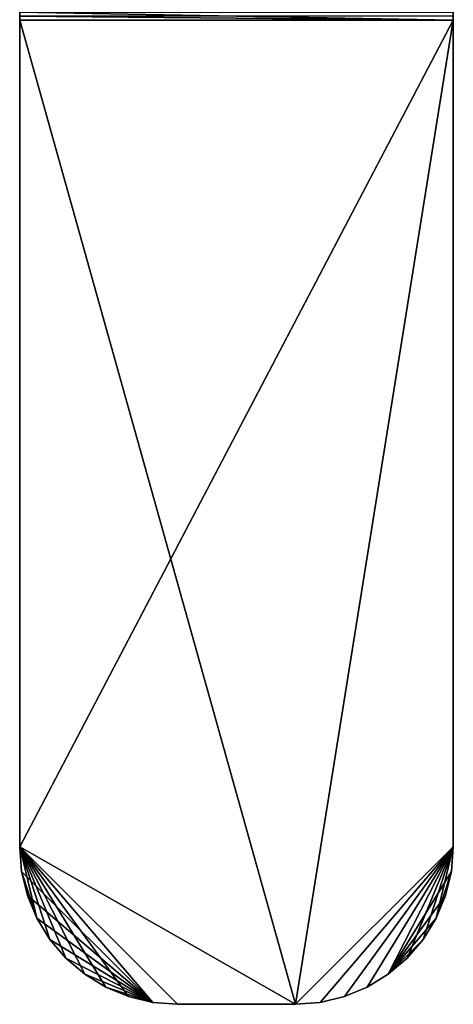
# Model space of a CAD drawing. Header units: centimetres. Extents: x 0 to 2.2, y 0 to 7.51.
# Tile 1 of 3: x 0 to 2.2, y 0 to 5. Entities that reach past the tile are written whole.
import ezdxf

# ---------------------------------------------------------------- set-up
doc = ezdxf.new("R2010")
doc.units = ezdxf.units.CM
doc.header["$LTSCALE"] = 2.54
doc.layers.get('0').update_dxf_attribs({"true_color": 0xff5454})

# ---------------------------------------------------------------- blocks, each defined once
blk = doc.blocks.new('Wieszak na r_czniki przyklejany.STL')
at = {"color": 0}
for p, q in [((0, 5), (0, 5.0392, 0.0026)), ((0, 5.0392, 0.0026), (2.2, 5)), ((0, 5.0392, 0.0026), (2.2, 5)), ((0, 5.0392, 0.0026), (0, 5, 0.15)), ((0, 5.0392, 0.0026), (0, 5, 0.15)), ((0, 5), (0, 5.0392, 0.0026)), ((0, 5.0196, 0.1513), (2.2, 5, 0.15)), ((0, 5.0196, 0.1513), (2.2, 5, 0.15)), ((0, 5.0196, 0.1513), (0, 5, 0.15)), ((0, 5.0196, 0.1513), (0, 5, 0.15)), ((2.2, 5.0392, 0.0026), (2.2, 5)), ((2.2, 5.0392, 0.0026), (2.2, 5)), ((2.2, 5, 0.15), (2.2, 5.0196, 0.1513)), ((2.2, 5), (2.2, 5.0196, 0.1513)), ((2.2, 5, 0.15), (2.2, 5.0196, 0.1513)), ((2.2, 5), (2.2, 5.0196, 0.1513)), ((0, 5, 0.15), (2.2, 5, 0.15)), ((2.2, 5), (0, 5)), ((0, 5), (0, 5, 0.15)), ((1.4, 0, 0.15), (0, 5, 0.15)), ((0, 5, 0.15), (0, 0.8, 0.15)), ((0, 5, 0.15), (2.2, 5, 0.15)), ((1.4, 0, 0.15), (0, 5, 0.15)), ((0, 0.8), (2.2, 5)), ((0, 0.8), (2.2, 5)), ((0, 0.8), (0, 5)), ((2.2, 5), (0, 5)), ((0, 5, 0.15), (0, 0.8, 0.15)), ((0, 5, 0.15), (0, 0.8)), ((0, 5, 0.15), (0, 0.8)), ((0, 5), (0, 5, 0.15)), ((0, 0.8), (0, 5)), ((2.2, 5, 0.15), (1.4, 0, 0.15)), ((2.2, 5, 0.15), (1.4, 0, 0.15)), ((1.4, 0), (2.2, 5)), ((1.4, 0), (2.2, 5)), ((2.2, 5, 0.15), (2.2, 5)), ((2.2, 0.8, 0.15), (2.2, 5, 0.15)), ((2.2, 5), (2.2, 0.8)), ((2.2, 5), (2.2, 0.8)), ((2.2, 5), (2.2, 0.8, 0.15)), ((2.2, 5), (2.2, 0.8, 0.15)), ((2.2, 5, 0.15), (2.2, 5)), ((2.2, 0.8, 0.15), (2.2, 5, 0.15)), ((0.0098, 0.6749, 0.15), (0, 0.8, 0.15)), ((0, 0.8, 0.15), (0.0098, 0.6749)), ((0, 0.8, 0.15), (0.0098, 0.6749)), ((0, 0.8, 0.15), (0, 0.8)), ((0, 0.8), (0.0098, 0.6749)), ((1.4, 0, 0.15), (0, 0.8, 0.15)), ((0, 0.8, 0.15), (0.8, 0, 0.15)), ((1.4, 0, 0.15), (0, 0.8, 0.15)), ((0, 0.8, 0.15), (0.8, 0, 0.15)), ((0, 0.8, 0.15), (0.6749, 0.0098, 0.15)), ((0, 0.8, 0.15), (0.6749, 0.0098, 0.15)), ((0.0098, 0.6749, 0.15), (0, 0.8, 0.15)), ((1.4, 0), (0, 0.8)), ((0.8, 0), (0, 0.8)), ((1.4, 0), (0, 0.8)), ((0.8, 0), (0, 0.8)), ((0.6749, 0.0098), (0, 0.8)), ((0.6749, 0.0098), (0, 0.8)), ((0.5528, 0.0392), (0, 0.8)), ((0.4368, 0.0872), (0, 0.8)), ((0.5528, 0.0392), (0, 0.8)), ((0.4368, 0.0872), (0, 0.8)), ((0.3298, 0.1528), (0, 0.8)), ((0.3298, 0.1528), (0, 0.8)), ((0.2343, 0.2343), (0, 0.8)), ((0.1528, 0.3298), (0, 0.8)), ((0.2343, 0.2343), (0, 0.8)), ((0.1528, 0.3298), (0, 0.8)), ((0.0872, 0.4368), (0, 0.8)), ((0.0872, 0.4368), (0, 0.8)), ((0, 0.8), (0.0098, 0.6749)), ((0, 0.8, 0.15), (0, 0.8)), ((2.2, 0.8, 0.15), (1.4, 0, 0.15)), ((2.2, 0.8, 0.15), (1.4, 0, 0.15)), ((1.4, 0), (2.2, 0.8)), ((1.4, 0), (2.2, 0.8)), ((1.5251, 0.0098, 0.15), (2.2, 0.8, 0.15)), ((1.5251, 0.0098, 0.15), (2.2, 0.8, 0.15)), ((1.5251, 0.0098), (2.2, 0.8)), ((1.5251, 0.0098), (2.2, 0.8)), ((1.6472, 0.0392, 0.15), (2.2, 0.8, 0.15)), ((1.6472, 0.0392, 0.15), (2.2, 0.8, 0.15)), ((1.6472, 0.0392), (2.2, 0.8)), ((1.6472, 0.0392), (2.2, 0.8)), ((1.7632, 0.0872, 0.15), (2.2, 0.8, 0.15)), ((1.7632, 0.0872, 0.15), (2.2, 0.8, 0.15)), ((2.2, 0.8), (1.7632, 0.0872)), ((2.2, 0.8), (1.7632, 0.0872)), ((1.8702, 0.1528, 0.15), (2.2, 0.8, 0.15)), ((1.8702, 0.1528, 0.15), (2.2, 0.8, 0.15)), ((2.2, 0.8), (1.8702, 0.1528)), ((2.2, 0.8), (1.8702, 0.1528)), ((1.9657, 0.2343, 0.15), (2.2, 0.8, 0.15)), ((1.9657, 0.2343, 0.15), (2.2, 0.8, 0.15)), ((2.0472, 0.3298, 0.15), (2.2, 0.8, 0.15)), ((2.0472, 0.3298, 0.15), (2.2, 0.8, 0.15)), ((2.2, 0.8, 0.15), (2.1128, 0.4368, 0.15)), ((2.2, 0.8, 0.15), (2.1128, 0.4368, 0.15)), ((2.2, 0.8, 0.15), (2.1902, 0.6749, 0.15)), ((2.1902, 0.6749, 0.15), (2.2, 0.8)), ((2.1902, 0.6749, 0.15), (2.2, 0.8)), ((2.1902, 0.6749), (2.2, 0.8)), ((2.2, 0.8, 0.15), (2.1902, 0.6749, 0.15)), ((2.1902, 0.6749), (2.2, 0.8)), ((2.2, 0.8), (2.2, 0.8, 0.15)), ((2.2, 0.8), (2.2, 0.8, 0.15)), ((0.0392, 0.5528, 0.15), (0.0098, 0.6749, 0.15)), ((0.0098, 0.6749, 0.15), (0.0392, 0.5528)), ((0.0098, 0.6749, 0.15), (0.0392, 0.5528)), ((0.0098, 0.6749, 0.15), (0.0098, 0.6749)), ((0.0098, 0.6749), (0.0392, 0.5528)), ((0.0098, 0.6749, 0.15), (0.0098, 0.6749)), ((0.0098, 0.6749, 0.15), (0.6749, 0.0098, 0.15)), ((0.0098, 0.6749, 0.15), (0.6749, 0.0098, 0.15)), ((0.0392, 0.5528, 0.15), (0.0098, 0.6749, 0.15)), ((0.0872, 0.4368), (0.0098, 0.6749)), ((0.0872, 0.4368), (0.0098, 0.6749)), ((0.0098, 0.6749), (0.0392, 0.5528)), ((2.1902, 0.6749), (1.8702, 0.1528)), ((2.1902, 0.6749), (1.8702, 0.1528)), ((2.1128, 0.4368, 0.15), (2.1902, 0.6749, 0.15)), ((2.1128, 0.4368, 0.15), (2.1902, 0.6749, 0.15)), ((2.1902, 0.6749, 0.15), (2.1608, 0.5528, 0.15)), ((2.1608, 0.5528, 0.15), (2.1902, 0.6749)), ((2.1608, 0.5528, 0.15), (2.1902, 0.6749)), ((2.1608, 0.5528), (2.1902, 0.6749)), ((2.1902, 0.6749, 0.15), (2.1608, 0.5528, 0.15)), ((2.1608, 0.5528), (2.1902, 0.6749)), ((2.1902, 0.6749, 0.15), (2.1902, 0.6749)), ((2.1902, 0.6749, 0.15), (2.1902, 0.6749)), ((0.0872, 0.4368, 0.15), (0.0392, 0.5528, 0.15)), ((0.0392, 0.5528, 0.15), (0.0872, 0.4368)), ((0.0392, 0.5528, 0.15), (0.0872, 0.4368)), ((0.0392, 0.5528, 0.15), (0.0392, 0.5528)), ((0.0392, 0.5528), (0.0872, 0.4368)), ((0.0392, 0.5528, 0.15), (0.0392, 0.5528)), ((0.0872, 0.4368, 0.15), (0.0392, 0.5528, 0.15)), ((0.6749, 0.0098, 0.15), (0.0392, 0.5528, 0.15)), ((0.6749, 0.0098, 0.15), (0.0392, 0.5528, 0.15)), ((0.0392, 0.5528), (0.0872, 0.4368)), ((2.1608, 0.5528), (1.8702, 0.1528)), ((2.1608, 0.5528), (1.8702, 0.1528)), ((2.1608, 0.5528, 0.15), (2.1128, 0.4368, 0.15)), ((2.1128, 0.4368, 0.15), (2.1608, 0.5528)), ((2.1128, 0.4368, 0.15), (2.1608, 0.5528)), ((2.1128, 0.4368), (2.1608, 0.5528)), ((2.1608, 0.5528, 0.15), (2.1128, 0.4368, 0.15)), ((2.1128, 0.4368), (2.1608, 0.5528)), ((2.1608, 0.5528, 0.15), (2.1608, 0.5528)), ((2.1608, 0.5528, 0.15), (2.1608, 0.5528)), ((0.1528, 0.3298, 0.15), (0.0872, 0.4368, 0.15)), ((0.0872, 0.4368, 0.15), (0.1528, 0.3298)), ((0.0872, 0.4368, 0.15), (0.1528, 0.3298)), ((0.0872, 0.4368, 0.15), (0.0872, 0.4368)), ((0.0872, 0.4368), (0.1528, 0.3298)), ((0.0872, 0.4368, 0.15), (0.0872, 0.4368)), ((0.0872, 0.4368, 0.15), (0.6749, 0.0098, 0.15)), ((0.0872, 0.4368, 0.15), (0.6749, 0.0098, 0.15)), ((0.1528, 0.3298, 0.15), (0.0872, 0.4368, 0.15)), ((0.0872, 0.4368), (0.1528, 0.3298)), ((2.1128, 0.4368), (1.8702, 0.1528)), ((2.1128, 0.4368), (1.8702, 0.1528)), ((2.1128, 0.4368, 0.15), (2.0472, 0.3298, 0.15)), ((2.0472, 0.3298, 0.15), (2.1128, 0.4368)), ((2.0472, 0.3298, 0.15), (2.1128, 0.4368)), ((2.0472, 0.3298), (2.1128, 0.4368)), ((2.1128, 0.4368, 0.15), (2.0472, 0.3298, 0.15)), ((2.0472, 0.3298), (2.1128, 0.4368)), ((2.1128, 0.4368, 0.15), (2.1128, 0.4368)), ((2.1128, 0.4368, 0.15), (2.1128, 0.4368)), ((0.2343, 0.2343, 0.15), (0.1528, 0.3298, 0.15)), ((0.1528, 0.3298, 0.15), (0.2343, 0.2343)), ((0.1528, 0.3298, 0.15), (0.2343, 0.2343)), ((0.1528, 0.3298, 0.15), (0.1528, 0.3298)), ((0.1528, 0.3298), (0.2343, 0.2343)), ((0.1528, 0.3298, 0.15), (0.1528, 0.3298)), ((0.1528, 0.3298, 0.15), (0.6749, 0.0098, 0.15)), ((0.1528, 0.3298, 0.15), (0.6749, 0.0098, 0.15)), ((0.2343, 0.2343, 0.15), (0.1528, 0.3298, 0.15)), ((0.1528, 0.3298), (0.2343, 0.2343)), ((2.0472, 0.3298), (1.8702, 0.1528)), ((2.0472, 0.3298), (1.8702, 0.1528)), ((2.0472, 0.3298, 0.15), (1.9657, 0.2343, 0.15)), ((1.9657, 0.2343, 0.15), (2.0472, 0.3298)), ((1.9657, 0.2343, 0.15), (2.0472, 0.3298)), ((1.9657, 0.2343), (2.0472, 0.3298)), ((2.0472, 0.3298, 0.15), (1.9657, 0.2343, 0.15)), ((1.9657, 0.2343), (2.0472, 0.3298)), ((2.0472, 0.3298, 0.15), (2.0472, 0.3298)), ((2.0472, 0.3298, 0.15), (2.0472, 0.3298)), ((0.3298, 0.1528, 0.15), (0.2343, 0.2343, 0.15)), ((0.2343, 0.2343, 0.15), (0.3298, 0.1528)), ((0.2343, 0.2343, 0.15), (0.3298, 0.1528)), ((0.2343, 0.2343, 0.15), (0.2343, 0.2343)), ((0.2343, 0.2343), (0.3298, 0.1528)), ((0.2343, 0.2343, 0.15), (0.2343, 0.2343)), ((0.2343, 0.2343, 0.15), (0.6749, 0.0098, 0.15)), ((0.3298, 0.1528, 0.15), (0.2343, 0.2343, 0.15)), ((0.2343, 0.2343, 0.15), (0.6749, 0.0098, 0.15)), ((0.2343, 0.2343), (0.3298, 0.1528)), ((1.9657, 0.2343, 0.15), (1.8702, 0.1528, 0.15)), ((1.8702, 0.1528, 0.15), (1.9657, 0.2343)), ((1.8702, 0.1528, 0.15), (1.9657, 0.2343)), ((1.8702, 0.1528), (1.9657, 0.2343)), ((1.9657, 0.2343, 0.15), (1.8702, 0.1528, 0.15)), ((1.8702, 0.1528), (1.9657, 0.2343)), ((1.9657, 0.2343, 0.15), (1.9657, 0.2343)), ((1.9657, 0.2343, 0.15), (1.9657, 0.2343)), ((0.4368, 0.0872, 0.15), (0.3298, 0.1528, 0.15)), ((0.3298, 0.1528, 0.15), (0.4368, 0.0872)), ((0.3298, 0.1528, 0.15), (0.4368, 0.0872)), ((0.3298, 0.1528, 0.15), (0.3298, 0.1528)), ((0.3298, 0.1528), (0.4368, 0.0872)), ((0.3298, 0.1528, 0.15), (0.3298, 0.1528)), ((0.3298, 0.1528, 0.15), (0.6749, 0.0098, 0.15)), ((0.3298, 0.1528, 0.15), (0.6749, 0.0098, 0.15)), ((0.4368, 0.0872, 0.15), (0.3298, 0.1528, 0.15)), ((0.3298, 0.1528), (0.4368, 0.0872)), ((1.8702, 0.1528, 0.15), (1.7632, 0.0872, 0.15)), ((1.7632, 0.0872, 0.15), (1.8702, 0.1528)), ((1.7632, 0.0872, 0.15), (1.8702, 0.1528)), ((1.7632, 0.0872), (1.8702, 0.1528)), ((1.8702, 0.1528, 0.15), (1.7632, 0.0872, 0.15)), ((1.7632, 0.0872), (1.8702, 0.1528)), ((1.8702, 0.1528, 0.15), (1.8702, 0.1528)), ((1.8702, 0.1528, 0.15), (1.8702, 0.1528)), ((0.5528, 0.0392, 0.15), (0.4368, 0.0872, 0.15)), ((0.4368, 0.0872, 0.15), (0.5528, 0.0392)), ((0.4368, 0.0872, 0.15), (0.5528, 0.0392)), ((0.4368, 0.0872, 0.15), (0.4368, 0.0872)), ((0.4368, 0.0872), (0.5528, 0.0392)), ((0.4368, 0.0872, 0.15), (0.4368, 0.0872)), ((0.4368, 0.0872, 0.15), (0.6749, 0.0098, 0.15)), ((0.4368, 0.0872, 0.15), (0.6749, 0.0098, 0.15)), ((0.5528, 0.0392, 0.15), (0.4368, 0.0872, 0.15)), ((0.4368, 0.0872), (0.5528, 0.0392)), ((1.7632, 0.0872, 0.15), (1.6472, 0.0392, 0.15)), ((1.6472, 0.0392, 0.15), (1.7632, 0.0872)), ((1.6472, 0.0392, 0.15), (1.7632, 0.0872)), ((1.6472, 0.0392), (1.7632, 0.0872)), ((1.7632, 0.0872, 0.15), (1.6472, 0.0392, 0.15)), ((1.6472, 0.0392), (1.7632, 0.0872)), ((1.7632, 0.0872, 0.15), (1.7632, 0.0872)), ((1.7632, 0.0872, 0.15), (1.7632, 0.0872)), ((0.6749, 0.0098, 0.15), (0.5528, 0.0392, 0.15)), ((0.5528, 0.0392, 0.15), (0.6749, 0.0098)), ((0.5528, 0.0392, 0.15), (0.6749, 0.0098)), ((0.5528, 0.0392, 0.15), (0.5528, 0.0392)), ((0.5528, 0.0392), (0.6749, 0.0098)), ((0.5528, 0.0392, 0.15), (0.5528, 0.0392)), ((0.6749, 0.0098, 0.15), (0.5528, 0.0392, 0.15)), ((0.5528, 0.0392), (0.6749, 0.0098)), ((0.8, 0, 0.15), (0.6749, 0.0098, 0.15)), ((0.6749, 0.0098, 0.15), (0.8, 0)), ((0.6749, 0.0098, 0.15), (0.8, 0)), ((0.6749, 0.0098, 0.15), (0.6749, 0.0098)), ((0.6749, 0.0098), (0.8, 0)), ((0.6749, 0.0098, 0.15), (0.6749, 0.0098)), ((0.8, 0, 0.15), (0.6749, 0.0098, 0.15)), ((0.6749, 0.0098), (0.8, 0)), ((0.8, 0), (0.8, 0, 0.15)), ((0.8, 0, 0.15), (1.4, 0, 0.15)), ((1.4, 0), (0.8, 0)), ((1.4, 0), (0.8, 0)), ((1.4, 0), (0.8, 0, 0.15)), ((0.8, 0), (0.8, 0, 0.15)), ((1.4, 0), (0.8, 0, 0.15)), ((0.8, 0, 0.15), (1.4, 0, 0.15)), ((1.5251, 0.0098, 0.15), (1.4, 0, 0.15)), ((1.4, 0, 0.15), (1.5251, 0.0098)), ((1.4, 0, 0.15), (1.5251, 0.0098)), ((1.4, 0), (1.5251, 0.0098)), ((1.5251, 0.0098, 0.15), (1.4, 0, 0.15)), ((1.4, 0), (1.5251, 0.0098)), ((1.4, 0, 0.15), (1.4, 0)), ((1.4, 0, 0.15), (1.4, 0)), ((1.6472, 0.0392, 0.15), (1.5251, 0.0098, 0.15)), ((1.5251, 0.0098, 0.15), (1.6472, 0.0392)), ((1.5251, 0.0098, 0.15), (1.6472, 0.0392)), ((1.5251, 0.0098), (1.6472, 0.0392)), ((1.6472, 0.0392, 0.15), (1.5251, 0.0098, 0.15)), ((1.5251, 0.0098), (1.6472, 0.0392)), ((1.5251, 0.0098, 0.15), (1.5251, 0.0098)), ((1.5251, 0.0098, 0.15), (1.5251, 0.0098)), ((1.6472, 0.0392, 0.15), (1.6472, 0.0392)), ((1.6472, 0.0392, 0.15), (1.6472, 0.0392))]:
    blk.add_line(p, q, dxfattribs=at)
mesh = blk.add_polyface(dxfattribs=at)
corners = [(2.2, 5), (0, 5), (0, 5.0392, 0.0026)]
mesh.append_faces([[corners[k] for k in face] for face in [(0, 1, 2)]], dxfattribs={"color": 0})
mesh = blk.add_polyface(dxfattribs=at)
corners = [(2.2, 5), (0, 5.0392, 0.0026), (2.2, 5.0392, 0.0026)]
mesh.append_faces([[corners[k] for k in face] for face in [(0, 1, 2)]], dxfattribs={"color": 0})
mesh = blk.add_polyface(dxfattribs=at)
corners = [(0, 5.0392, 0.0026), (0, 5, 0.15), (0, 5.0196, 0.1513)]
mesh.append_faces([[corners[k] for k in face] for face in [(0, 1, 2)]], dxfattribs={"color": 0})
mesh = blk.add_polyface(dxfattribs=at)
corners = [(0, 5.0392, 0.0026), (0, 5), (0, 5, 0.15)]
mesh.append_faces([[corners[k] for k in face] for face in [(0, 1, 2)]], dxfattribs={"color": 0})
mesh = blk.add_polyface(dxfattribs=at)
corners = [(2.2, 5.0196, 0.1513), (0, 5.0196, 0.1513), (2.2, 5, 0.15)]
mesh.append_faces([[corners[k] for k in face] for face in [(0, 1, 2)]], dxfattribs={"color": 0})
mesh = blk.add_polyface(dxfattribs=at)
corners = [(2.2, 5, 0.15), (0, 5.0196, 0.1513), (0, 5, 0.15)]
mesh.append_faces([[corners[k] for k in face] for face in [(0, 1, 2)]], dxfattribs={"color": 0})
mesh = blk.add_polyface(dxfattribs=at)
corners = [(2.2, 5.0392, 0.0026), (2.2, 5.0196, 0.1513), (2.2, 5)]
mesh.append_faces([[corners[k] for k in face] for face in [(0, 1, 2)]], dxfattribs={"color": 0})
mesh = blk.add_polyface(dxfattribs=at)
corners = [(2.2, 5.0196, 0.1513), (2.2, 5, 0.15), (2.2, 5)]
mesh.append_faces([[corners[k] for k in face] for face in [(0, 1, 2)]], dxfattribs={"color": 0})
mesh = blk.add_polyface(dxfattribs=at)
corners = [(1.4, 0, 0.15), (0, 5, 0.15), (0, 0.8, 0.15)]
mesh.append_faces([[corners[k] for k in face] for face in [(0, 1, 2)]], dxfattribs={"color": 0})
mesh = blk.add_polyface(dxfattribs=at)
corners = [(2.2, 5, 0.15), (0, 5, 0.15), (1.4, 0, 0.15)]
mesh.append_faces([[corners[k] for k in face] for face in [(0, 1, 2)]], dxfattribs={"color": 0})
mesh = blk.add_polyface(dxfattribs=at)
corners = [(2.2, 5), (1.4, 0), (0, 0.8)]
mesh.append_faces([[corners[k] for k in face] for face in [(0, 1, 2)]], dxfattribs={"color": 0})
mesh = blk.add_polyface(dxfattribs=at)
corners = [(2.2, 5), (0, 0.8), (0, 5)]
mesh.append_faces([[corners[k] for k in face] for face in [(0, 1, 2)]], dxfattribs={"color": 0})
mesh = blk.add_polyface(dxfattribs=at)
corners = [(0, 5, 0.15), (0, 0.8), (0, 0.8, 0.15)]
mesh.append_faces([[corners[k] for k in face] for face in [(0, 1, 2)]], dxfattribs={"color": 0})
mesh = blk.add_polyface(dxfattribs=at)
corners = [(0, 5), (0, 0.8), (0, 5, 0.15)]
mesh.append_faces([[corners[k] for k in face] for face in [(0, 1, 2)]], dxfattribs={"color": 0})
mesh = blk.add_polyface(dxfattribs=at)
corners = [(2.2, 5, 0.15), (1.4, 0, 0.15), (2.2, 0.8, 0.15)]
mesh.append_faces([[corners[k] for k in face] for face in [(0, 1, 2)]], dxfattribs={"color": 0})
mesh = blk.add_polyface(dxfattribs=at)
corners = [(2.2, 0.8), (1.4, 0), (2.2, 5)]
mesh.append_faces([[corners[k] for k in face] for face in [(0, 1, 2)]], dxfattribs={"color": 0})
mesh = blk.add_polyface(dxfattribs=at)
corners = [(2.2, 5), (2.2, 0.8, 0.15), (2.2, 0.8)]
mesh.append_faces([[corners[k] for k in face] for face in [(0, 1, 2)]], dxfattribs={"color": 0})
mesh = blk.add_polyface(dxfattribs=at)
corners = [(2.2, 5, 0.15), (2.2, 0.8, 0.15), (2.2, 5)]
mesh.append_faces([[corners[k] for k in face] for face in [(0, 1, 2)]], dxfattribs={"color": 0})
mesh = blk.add_polyface(dxfattribs=at)
corners = [(0, 0.8, 0.15), (0.0098, 0.6749), (0.0098, 0.6749, 0.15)]
mesh.append_faces([[corners[k] for k in face] for face in [(0, 1, 2)]], dxfattribs={"color": 0})
mesh = blk.add_polyface(dxfattribs=at)
corners = [(0, 0.8), (0.0098, 0.6749), (0, 0.8, 0.15)]
mesh.append_faces([[corners[k] for k in face] for face in [(0, 1, 2)]], dxfattribs={"color": 0})
mesh = blk.add_polyface(dxfattribs=at)
corners = [(1.4, 0, 0.15), (0, 0.8, 0.15), (0.8, 0, 0.15)]
mesh.append_faces([[corners[k] for k in face] for face in [(0, 1, 2)]], dxfattribs={"color": 0})
mesh = blk.add_polyface(dxfattribs=at)
corners = [(0.8, 0, 0.15), (0, 0.8, 0.15), (0.6749, 0.0098, 0.15)]
mesh.append_faces([[corners[k] for k in face] for face in [(0, 1, 2)]], dxfattribs={"color": 0})
mesh = blk.add_polyface(dxfattribs=at)
corners = [(0.6749, 0.0098, 0.15), (0, 0.8, 0.15), (0.0098, 0.6749, 0.15)]
mesh.append_faces([[corners[k] for k in face] for face in [(0, 1, 2)]], dxfattribs={"color": 0})
mesh = blk.add_polyface(dxfattribs=at)
corners = [(1.4, 0), (0.8, 0), (0, 0.8)]
mesh.append_faces([[corners[k] for k in face] for face in [(0, 1, 2)]], dxfattribs={"color": 0})
mesh = blk.add_polyface(dxfattribs=at)
corners = [(0.8, 0), (0.6749, 0.0098), (0, 0.8)]
mesh.append_faces([[corners[k] for k in face] for face in [(0, 1, 2)]], dxfattribs={"color": 0})
mesh = blk.add_polyface(dxfattribs=at)
corners = [(0.6749, 0.0098), (0.5528, 0.0392), (0, 0.8)]
mesh.append_faces([[corners[k] for k in face] for face in [(0, 1, 2)]], dxfattribs={"color": 0})
mesh = blk.add_polyface(dxfattribs=at)
corners = [(0.5528, 0.0392), (0.4368, 0.0872), (0, 0.8)]
mesh.append_faces([[corners[k] for k in face] for face in [(0, 1, 2)]], dxfattribs={"color": 0})
mesh = blk.add_polyface(dxfattribs=at)
corners = [(0.4368, 0.0872), (0.3298, 0.1528), (0, 0.8)]
mesh.append_faces([[corners[k] for k in face] for face in [(0, 1, 2)]], dxfattribs={"color": 0})
mesh = blk.add_polyface(dxfattribs=at)
corners = [(0.3298, 0.1528), (0.2343, 0.2343), (0, 0.8)]
mesh.append_faces([[corners[k] for k in face] for face in [(0, 1, 2)]], dxfattribs={"color": 0})
mesh = blk.add_polyface(dxfattribs=at)
corners = [(0.2343, 0.2343), (0.1528, 0.3298), (0, 0.8)]
mesh.append_faces([[corners[k] for k in face] for face in [(0, 1, 2)]], dxfattribs={"color": 0})
mesh = blk.add_polyface(dxfattribs=at)
corners = [(0.1528, 0.3298), (0.0872, 0.4368), (0, 0.8)]
mesh.append_faces([[corners[k] for k in face] for face in [(0, 1, 2)]], dxfattribs={"color": 0})
mesh = blk.add_polyface(dxfattribs=at)
corners = [(0.0872, 0.4368), (0.0098, 0.6749), (0, 0.8)]
mesh.append_faces([[corners[k] for k in face] for face in [(0, 1, 2)]], dxfattribs={"color": 0})
mesh = blk.add_polyface(dxfattribs=at)
corners = [(2.2, 0.8, 0.15), (1.4, 0, 0.15), (1.5251, 0.0098, 0.15)]
mesh.append_faces([[corners[k] for k in face] for face in [(0, 1, 2)]], dxfattribs={"color": 0})
mesh = blk.add_polyface(dxfattribs=at)
corners = [(2.2, 0.8), (1.5251, 0.0098), (1.4, 0)]
mesh.append_faces([[corners[k] for k in face] for face in [(0, 1, 2)]], dxfattribs={"color": 0})
mesh = blk.add_polyface(dxfattribs=at)
corners = [(2.2, 0.8, 0.15), (1.5251, 0.0098, 0.15), (1.6472, 0.0392, 0.15)]
mesh.append_faces([[corners[k] for k in face] for face in [(0, 1, 2)]], dxfattribs={"color": 0})
mesh = blk.add_polyface(dxfattribs=at)
corners = [(2.2, 0.8), (1.6472, 0.0392), (1.5251, 0.0098)]
mesh.append_faces([[corners[k] for k in face] for face in [(0, 1, 2)]], dxfattribs={"color": 0})
mesh = blk.add_polyface(dxfattribs=at)
corners = [(2.2, 0.8, 0.15), (1.6472, 0.0392, 0.15), (1.7632, 0.0872, 0.15)]
mesh.append_faces([[corners[k] for k in face] for face in [(0, 1, 2)]], dxfattribs={"color": 0})
mesh = blk.add_polyface(dxfattribs=at)
corners = [(2.2, 0.8), (1.7632, 0.0872), (1.6472, 0.0392)]
mesh.append_faces([[corners[k] for k in face] for face in [(0, 1, 2)]], dxfattribs={"color": 0})
mesh = blk.add_polyface(dxfattribs=at)
corners = [(2.2, 0.8, 0.15), (1.7632, 0.0872, 0.15), (1.8702, 0.1528, 0.15)]
mesh.append_faces([[corners[k] for k in face] for face in [(0, 1, 2)]], dxfattribs={"color": 0})
mesh = blk.add_polyface(dxfattribs=at)
corners = [(2.2, 0.8), (1.8702, 0.1528), (1.7632, 0.0872)]
mesh.append_faces([[corners[k] for k in face] for face in [(0, 1, 2)]], dxfattribs={"color": 0})
mesh = blk.add_polyface(dxfattribs=at)
corners = [(2.2, 0.8, 0.15), (1.8702, 0.1528, 0.15), (1.9657, 0.2343, 0.15)]
mesh.append_faces([[corners[k] for k in face] for face in [(0, 1, 2)]], dxfattribs={"color": 0})
mesh = blk.add_polyface(dxfattribs=at)
corners = [(2.2, 0.8), (2.1902, 0.6749), (1.8702, 0.1528)]
mesh.append_faces([[corners[k] for k in face] for face in [(0, 1, 2)]], dxfattribs={"color": 0})
mesh = blk.add_polyface(dxfattribs=at)
corners = [(2.2, 0.8, 0.15), (1.9657, 0.2343, 0.15), (2.0472, 0.3298, 0.15)]
mesh.append_faces([[corners[k] for k in face] for face in [(0, 1, 2)]], dxfattribs={"color": 0})
mesh = blk.add_polyface(dxfattribs=at)
corners = [(2.2, 0.8, 0.15), (2.0472, 0.3298, 0.15), (2.1128, 0.4368, 0.15)]
mesh.append_faces([[corners[k] for k in face] for face in [(0, 1, 2)]], dxfattribs={"color": 0})
mesh = blk.add_polyface(dxfattribs=at)
corners = [(2.2, 0.8, 0.15), (2.1128, 0.4368, 0.15), (2.1902, 0.6749, 0.15)]
mesh.append_faces([[corners[k] for k in face] for face in [(0, 1, 2)]], dxfattribs={"color": 0})
mesh = blk.add_polyface(dxfattribs=at)
corners = [(2.2, 0.8, 0.15), (2.1902, 0.6749, 0.15), (2.2, 0.8)]
mesh.append_faces([[corners[k] for k in face] for face in [(0, 1, 2)]], dxfattribs={"color": 0})
mesh = blk.add_polyface(dxfattribs=at)
corners = [(2.2, 0.8), (2.1902, 0.6749, 0.15), (2.1902, 0.6749)]
mesh.append_faces([[corners[k] for k in face] for face in [(0, 1, 2)]], dxfattribs={"color": 0})
mesh = blk.add_polyface(dxfattribs=at)
corners = [(0.0098, 0.6749, 0.15), (0.0392, 0.5528), (0.0392, 0.5528, 0.15)]
mesh.append_faces([[corners[k] for k in face] for face in [(0, 1, 2)]], dxfattribs={"color": 0})
mesh = blk.add_polyface(dxfattribs=at)
corners = [(0.0098, 0.6749), (0.0392, 0.5528), (0.0098, 0.6749, 0.15)]
mesh.append_faces([[corners[k] for k in face] for face in [(0, 1, 2)]], dxfattribs={"color": 0})
mesh = blk.add_polyface(dxfattribs=at)
corners = [(0.6749, 0.0098, 0.15), (0.0098, 0.6749, 0.15), (0.0392, 0.5528, 0.15)]
mesh.append_faces([[corners[k] for k in face] for face in [(0, 1, 2)]], dxfattribs={"color": 0})
mesh = blk.add_polyface(dxfattribs=at)
corners = [(0.0872, 0.4368), (0.0392, 0.5528), (0.0098, 0.6749)]
mesh.append_faces([[corners[k] for k in face] for face in [(0, 1, 2)]], dxfattribs={"color": 0})
mesh = blk.add_polyface(dxfattribs=at)
corners = [(2.1902, 0.6749), (2.1608, 0.5528), (1.8702, 0.1528)]
mesh.append_faces([[corners[k] for k in face] for face in [(0, 1, 2)]], dxfattribs={"color": 0})
mesh = blk.add_polyface(dxfattribs=at)
corners = [(2.1902, 0.6749, 0.15), (2.1128, 0.4368, 0.15), (2.1608, 0.5528, 0.15)]
mesh.append_faces([[corners[k] for k in face] for face in [(0, 1, 2)]], dxfattribs={"color": 0})
mesh = blk.add_polyface(dxfattribs=at)
corners = [(2.1902, 0.6749, 0.15), (2.1608, 0.5528, 0.15), (2.1902, 0.6749)]
mesh.append_faces([[corners[k] for k in face] for face in [(0, 1, 2)]], dxfattribs={"color": 0})
mesh = blk.add_polyface(dxfattribs=at)
corners = [(2.1902, 0.6749), (2.1608, 0.5528, 0.15), (2.1608, 0.5528)]
mesh.append_faces([[corners[k] for k in face] for face in [(0, 1, 2)]], dxfattribs={"color": 0})
mesh = blk.add_polyface(dxfattribs=at)
corners = [(0.0392, 0.5528, 0.15), (0.0872, 0.4368), (0.0872, 0.4368, 0.15)]
mesh.append_faces([[corners[k] for k in face] for face in [(0, 1, 2)]], dxfattribs={"color": 0})
mesh = blk.add_polyface(dxfattribs=at)
corners = [(0.0392, 0.5528), (0.0872, 0.4368), (0.0392, 0.5528, 0.15)]
mesh.append_faces([[corners[k] for k in face] for face in [(0, 1, 2)]], dxfattribs={"color": 0})
mesh = blk.add_polyface(dxfattribs=at)
corners = [(0.6749, 0.0098, 0.15), (0.0392, 0.5528, 0.15), (0.0872, 0.4368, 0.15)]
mesh.append_faces([[corners[k] for k in face] for face in [(0, 1, 2)]], dxfattribs={"color": 0})
mesh = blk.add_polyface(dxfattribs=at)
corners = [(2.1608, 0.5528), (2.1128, 0.4368), (1.8702, 0.1528)]
mesh.append_faces([[corners[k] for k in face] for face in [(0, 1, 2)]], dxfattribs={"color": 0})
mesh = blk.add_polyface(dxfattribs=at)
corners = [(2.1608, 0.5528, 0.15), (2.1128, 0.4368, 0.15), (2.1608, 0.5528)]
mesh.append_faces([[corners[k] for k in face] for face in [(0, 1, 2)]], dxfattribs={"color": 0})
mesh = blk.add_polyface(dxfattribs=at)
corners = [(2.1608, 0.5528), (2.1128, 0.4368, 0.15), (2.1128, 0.4368)]
mesh.append_faces([[corners[k] for k in face] for face in [(0, 1, 2)]], dxfattribs={"color": 0})
mesh = blk.add_polyface(dxfattribs=at)
corners = [(0.0872, 0.4368, 0.15), (0.1528, 0.3298), (0.1528, 0.3298, 0.15)]
mesh.append_faces([[corners[k] for k in face] for face in [(0, 1, 2)]], dxfattribs={"color": 0})
mesh = blk.add_polyface(dxfattribs=at)
corners = [(0.0872, 0.4368), (0.1528, 0.3298), (0.0872, 0.4368, 0.15)]
mesh.append_faces([[corners[k] for k in face] for face in [(0, 1, 2)]], dxfattribs={"color": 0})
mesh = blk.add_polyface(dxfattribs=at)
corners = [(0.6749, 0.0098, 0.15), (0.0872, 0.4368, 0.15), (0.1528, 0.3298, 0.15)]
mesh.append_faces([[corners[k] for k in face] for face in [(0, 1, 2)]], dxfattribs={"color": 0})
mesh = blk.add_polyface(dxfattribs=at)
corners = [(2.1128, 0.4368), (2.0472, 0.3298), (1.8702, 0.1528)]
mesh.append_faces([[corners[k] for k in face] for face in [(0, 1, 2)]], dxfattribs={"color": 0})
mesh = blk.add_polyface(dxfattribs=at)
corners = [(2.1128, 0.4368, 0.15), (2.0472, 0.3298, 0.15), (2.1128, 0.4368)]
mesh.append_faces([[corners[k] for k in face] for face in [(0, 1, 2)]], dxfattribs={"color": 0})
mesh = blk.add_polyface(dxfattribs=at)
corners = [(2.1128, 0.4368), (2.0472, 0.3298, 0.15), (2.0472, 0.3298)]
mesh.append_faces([[corners[k] for k in face] for face in [(0, 1, 2)]], dxfattribs={"color": 0})
mesh = blk.add_polyface(dxfattribs=at)
corners = [(0.1528, 0.3298, 0.15), (0.2343, 0.2343), (0.2343, 0.2343, 0.15)]
mesh.append_faces([[corners[k] for k in face] for face in [(0, 1, 2)]], dxfattribs={"color": 0})
mesh = blk.add_polyface(dxfattribs=at)
corners = [(0.1528, 0.3298), (0.2343, 0.2343), (0.1528, 0.3298, 0.15)]
mesh.append_faces([[corners[k] for k in face] for face in [(0, 1, 2)]], dxfattribs={"color": 0})
mesh = blk.add_polyface(dxfattribs=at)
corners = [(0.6749, 0.0098, 0.15), (0.1528, 0.3298, 0.15), (0.2343, 0.2343, 0.15)]
mesh.append_faces([[corners[k] for k in face] for face in [(0, 1, 2)]], dxfattribs={"color": 0})
mesh = blk.add_polyface(dxfattribs=at)
corners = [(2.0472, 0.3298), (1.9657, 0.2343), (1.8702, 0.1528)]
mesh.append_faces([[corners[k] for k in face] for face in [(0, 1, 2)]], dxfattribs={"color": 0})
mesh = blk.add_polyface(dxfattribs=at)
corners = [(2.0472, 0.3298, 0.15), (1.9657, 0.2343, 0.15), (2.0472, 0.3298)]
mesh.append_faces([[corners[k] for k in face] for face in [(0, 1, 2)]], dxfattribs={"color": 0})
mesh = blk.add_polyface(dxfattribs=at)
corners = [(2.0472, 0.3298), (1.9657, 0.2343, 0.15), (1.9657, 0.2343)]
mesh.append_faces([[corners[k] for k in face] for face in [(0, 1, 2)]], dxfattribs={"color": 0})
mesh = blk.add_polyface(dxfattribs=at)
corners = [(0.2343, 0.2343, 0.15), (0.3298, 0.1528), (0.3298, 0.1528, 0.15)]
mesh.append_faces([[corners[k] for k in face] for face in [(0, 1, 2)]], dxfattribs={"color": 0})
mesh = blk.add_polyface(dxfattribs=at)
corners = [(0.2343, 0.2343, 0.15), (0.2343, 0.2343), (0.3298, 0.1528)]
mesh.append_faces([[corners[k] for k in face] for face in [(0, 1, 2)]], dxfattribs={"color": 0})
mesh = blk.add_polyface(dxfattribs=at)
corners = [(0.6749, 0.0098, 0.15), (0.2343, 0.2343, 0.15), (0.3298, 0.1528, 0.15)]
mesh.append_faces([[corners[k] for k in face] for face in [(0, 1, 2)]], dxfattribs={"color": 0})
mesh = blk.add_polyface(dxfattribs=at)
corners = [(1.8702, 0.1528, 0.15), (1.9657, 0.2343), (1.9657, 0.2343, 0.15)]
mesh.append_faces([[corners[k] for k in face] for face in [(0, 1, 2)]], dxfattribs={"color": 0})
mesh = blk.add_polyface(dxfattribs=at)
corners = [(1.8702, 0.1528, 0.15), (1.8702, 0.1528), (1.9657, 0.2343)]
mesh.append_faces([[corners[k] for k in face] for face in [(0, 1, 2)]], dxfattribs={"color": 0})
mesh = blk.add_polyface(dxfattribs=at)
corners = [(0.3298, 0.1528, 0.15), (0.4368, 0.0872), (0.4368, 0.0872, 0.15)]
mesh.append_faces([[corners[k] for k in face] for face in [(0, 1, 2)]], dxfattribs={"color": 0})
mesh = blk.add_polyface(dxfattribs=at)
corners = [(0.3298, 0.1528, 0.15), (0.3298, 0.1528), (0.4368, 0.0872)]
mesh.append_faces([[corners[k] for k in face] for face in [(0, 1, 2)]], dxfattribs={"color": 0})
mesh = blk.add_polyface(dxfattribs=at)
corners = [(0.6749, 0.0098, 0.15), (0.3298, 0.1528, 0.15), (0.4368, 0.0872, 0.15)]
mesh.append_faces([[corners[k] for k in face] for face in [(0, 1, 2)]], dxfattribs={"color": 0})
mesh = blk.add_polyface(dxfattribs=at)
corners = [(1.7632, 0.0872, 0.15), (1.8702, 0.1528), (1.8702, 0.1528, 0.15)]
mesh.append_faces([[corners[k] for k in face] for face in [(0, 1, 2)]], dxfattribs={"color": 0})
mesh = blk.add_polyface(dxfattribs=at)
corners = [(1.7632, 0.0872, 0.15), (1.7632, 0.0872), (1.8702, 0.1528)]
mesh.append_faces([[corners[k] for k in face] for face in [(0, 1, 2)]], dxfattribs={"color": 0})
mesh = blk.add_polyface(dxfattribs=at)
corners = [(0.4368, 0.0872, 0.15), (0.5528, 0.0392), (0.5528, 0.0392, 0.15)]
mesh.append_faces([[corners[k] for k in face] for face in [(0, 1, 2)]], dxfattribs={"color": 0})
mesh = blk.add_polyface(dxfattribs=at)
corners = [(0.4368, 0.0872, 0.15), (0.4368, 0.0872), (0.5528, 0.0392)]
mesh.append_faces([[corners[k] for k in face] for face in [(0, 1, 2)]], dxfattribs={"color": 0})
mesh = blk.add_polyface(dxfattribs=at)
corners = [(0.6749, 0.0098, 0.15), (0.4368, 0.0872, 0.15), (0.5528, 0.0392, 0.15)]
mesh.append_faces([[corners[k] for k in face] for face in [(0, 1, 2)]], dxfattribs={"color": 0})
mesh = blk.add_polyface(dxfattribs=at)
corners = [(1.6472, 0.0392, 0.15), (1.7632, 0.0872), (1.7632, 0.0872, 0.15)]
mesh.append_faces([[corners[k] for k in face] for face in [(0, 1, 2)]], dxfattribs={"color": 0})
mesh = blk.add_polyface(dxfattribs=at)
corners = [(1.6472, 0.0392, 0.15), (1.6472, 0.0392), (1.7632, 0.0872)]
mesh.append_faces([[corners[k] for k in face] for face in [(0, 1, 2)]], dxfattribs={"color": 0})
mesh = blk.add_polyface(dxfattribs=at)
corners = [(0.5528, 0.0392, 0.15), (0.6749, 0.0098), (0.6749, 0.0098, 0.15)]
mesh.append_faces([[corners[k] for k in face] for face in [(0, 1, 2)]], dxfattribs={"color": 0})
mesh = blk.add_polyface(dxfattribs=at)
corners = [(0.5528, 0.0392, 0.15), (0.5528, 0.0392), (0.6749, 0.0098)]
mesh.append_faces([[corners[k] for k in face] for face in [(0, 1, 2)]], dxfattribs={"color": 0})
mesh = blk.add_polyface(dxfattribs=at)
corners = [(0.6749, 0.0098, 0.15), (0.8, 0), (0.8, 0, 0.15)]
mesh.append_faces([[corners[k] for k in face] for face in [(0, 1, 2)]], dxfattribs={"color": 0})
mesh = blk.add_polyface(dxfattribs=at)
corners = [(0.6749, 0.0098, 0.15), (0.6749, 0.0098), (0.8, 0)]
mesh.append_faces([[corners[k] for k in face] for face in [(0, 1, 2)]], dxfattribs={"color": 0})
mesh = blk.add_polyface(dxfattribs=at)
corners = [(0.8, 0, 0.15), (0.8, 0), (1.4, 0)]
mesh.append_faces([[corners[k] for k in face] for face in [(0, 1, 2)]], dxfattribs={"color": 0})
mesh = blk.add_polyface(dxfattribs=at)
corners = [(0.8, 0, 0.15), (1.4, 0), (1.4, 0, 0.15)]
mesh.append_faces([[corners[k] for k in face] for face in [(0, 1, 2)]], dxfattribs={"color": 0})
mesh = blk.add_polyface(dxfattribs=at)
corners = [(1.4, 0, 0.15), (1.5251, 0.0098), (1.5251, 0.0098, 0.15)]
mesh.append_faces([[corners[k] for k in face] for face in [(0, 1, 2)]], dxfattribs={"color": 0})
mesh = blk.add_polyface(dxfattribs=at)
corners = [(1.4, 0, 0.15), (1.4, 0), (1.5251, 0.0098)]
mesh.append_faces([[corners[k] for k in face] for face in [(0, 1, 2)]], dxfattribs={"color": 0})
mesh = blk.add_polyface(dxfattribs=at)
corners = [(1.5251, 0.0098, 0.15), (1.6472, 0.0392), (1.6472, 0.0392, 0.15)]
mesh.append_faces([[corners[k] for k in face] for face in [(0, 1, 2)]], dxfattribs={"color": 0})
mesh = blk.add_polyface(dxfattribs=at)
corners = [(1.5251, 0.0098, 0.15), (1.5251, 0.0098), (1.6472, 0.0392)]
mesh.append_faces([[corners[k] for k in face] for face in [(0, 1, 2)]], dxfattribs={"color": 0})

msp = doc.modelspace()

# ---------------------------------------------------------------- block references
at = {"color": 0}
msp.add_blockref('Wieszak na r_czniki przyklejany.STL', (0, 0), dxfattribs=at)

doc.saveas('drawing.dxf')
